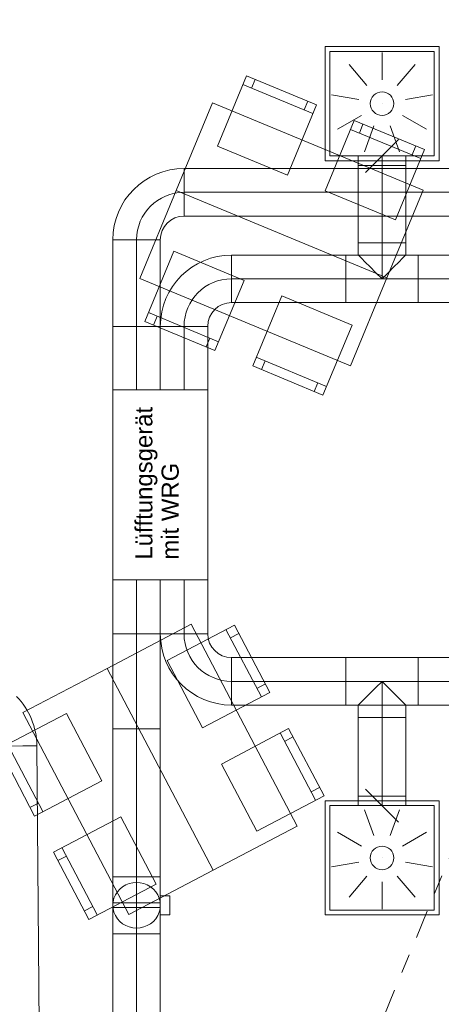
# Model space of a CAD drawing. Header units: metres. Extents: x -79 to 740, y -195 to 69.
# Tile 92 of 200: x 5.63 to 7.85, y 18.25 to 23.43. Entities that reach past the tile are written whole.
import ezdxf

# ---------------------------------------------------------------- set-up
doc = ezdxf.new("R2010")
doc.units = ezdxf.units.M
doc.header["$MEASUREMENT"] = 0
doc.linetypes.add('Schnittlinie', pattern=[0.3, 0.15, -0.075, 0, -0.075])
doc.linetypes.add('STRICHPUNKT2', pattern=[12.7, 6.35, -3.175, 0, -3.175])
for name, color, linetype in [('00 Linien_Kreise_Splines', 7, 'Continuous'), ('70 Lüftung', 7, 'Continuous'), ('Neubau_50 Möblierung', 7, 'Continuous')]:
    doc.layers.add(name, color=color, linetype=linetype)
doc.styles.add('ERSTELLTER_STIL_3', font='arial.ttf')

# ---------------------------------------------------------------- blocks, each defined once
blk = doc.blocks.new('Stuhl 02 27[174]_1', base_point=(7.3767, 21.8205))
at = {"layer": 'Neubau_50 Möblierung', "color": 8, "linetype": 'Continuous', "lineweight": 18}
for p, q in [((7.2421, 21.4974), (6.8729, 21.6513)), ((6.9191, 21.6321), (6.8998, 21.5859)), ((7.196, 21.5167), (7.1768, 21.4705))]:
    blk.add_line(p, q, dxfattribs=at)
at = {"layer": 'Neubau_50 Möblierung', "color": 8, "linetype": 'Continuous', "lineweight": 18, "flags": 128}
blk.add_lwpolyline([(7.3767, 21.8205), (7.0075, 21.9744), (6.8537, 21.6051), (7.2229, 21.4513)], close=True, dxfattribs=at)
blk = doc.blocks.new('Stuhl 02 27[175]_1', base_point=(6.8084, 22.0555))
at = {"layer": 'Neubau_50 Möblierung', "color": 8, "linetype": 'Continuous', "lineweight": 18}
for p, q in [((6.6742, 21.7322), (6.3048, 21.8857)), ((6.3509, 21.8665), (6.3318, 21.8204)), ((6.628, 21.7514), (6.6088, 21.7053))]:
    blk.add_line(p, q, dxfattribs=at)
at = {"layer": 'Neubau_50 Möblierung', "color": 8, "linetype": 'Continuous', "lineweight": 18, "flags": 128}
blk.add_lwpolyline([(6.8084, 22.0555), (6.4391, 22.2089), (6.2856, 21.8395), (6.655, 21.6861)], close=True, dxfattribs=at)
blk = doc.blocks.new('Stuhl 02 27[176]_1', base_point=(7.6058, 22.3739))
at = {"layer": 'Neubau_50 Möblierung', "color": 8, "linetype": 'Continuous', "lineweight": 18}
for p, q in [((7.739, 22.6976), (7.3691, 22.8498)), ((7.4153, 22.8308), (7.4343, 22.877)), ((7.6927, 22.7166), (7.7118, 22.7629))]:
    blk.add_line(p, q, dxfattribs=at)
at = {"layer": 'Neubau_50 Möblierung', "color": 8, "linetype": 'Continuous', "lineweight": 18, "flags": 128}
blk.add_lwpolyline([(7.6058, 22.3739), (7.2359, 22.5261), (7.3881, 22.896), (7.758, 22.7439)], close=True, dxfattribs=at)
blk = doc.blocks.new('Stuhl 02 27[177]_1', base_point=(7.0378, 22.6094))
at = {"layer": 'Neubau_50 Möblierung', "color": 8, "linetype": 'Continuous', "lineweight": 18}
for p, q in [((6.8477, 23.0664), (6.8667, 23.1127)), ((7.1712, 22.933), (6.8015, 23.0855)), ((7.125, 22.9521), (7.1441, 22.9983))]:
    blk.add_line(p, q, dxfattribs=at)
at = {"layer": 'Neubau_50 Möblierung', "color": 8, "linetype": 'Continuous', "lineweight": 18, "flags": 128}
blk.add_lwpolyline([(7.0378, 22.6094), (6.668, 22.762), (6.8205, 23.1317), (7.1903, 22.9792)], close=True, dxfattribs=at)
blk = doc.blocks.new('Stuhl 02 27[178]_1', base_point=(6.3452, 18.8783))
at = {"layer": 'Neubau_50 Möblierung', "color": 8, "linetype": 'Continuous', "lineweight": 18}
for p, q in [((6.0349, 18.7163), (5.8498, 19.0709)), ((5.8729, 19.0265), (5.8286, 19.0034)), ((6.0118, 18.7606), (5.9675, 18.7375))]:
    blk.add_line(p, q, dxfattribs=at)
at = {"layer": 'Neubau_50 Möblierung', "color": 8, "linetype": 'Continuous', "lineweight": 18, "flags": 128}
blk.add_lwpolyline([(6.3452, 18.8783), (6.16, 19.2329), (5.8054, 19.0477), (5.9906, 18.6932)], close=True, dxfattribs=at)
blk = doc.blocks.new('Stuhl 02 27[179]_1', base_point=(6.059, 19.4226))
at = {"layer": 'Neubau_50 Möblierung', "color": 8, "linetype": 'Continuous', "lineweight": 18}
for p, q in [((5.7489, 19.2603), (5.5634, 19.6147)), ((5.5866, 19.5704), (5.5423, 19.5472)), ((5.7257, 19.3046), (5.6814, 19.2814))]:
    blk.add_line(p, q, dxfattribs=at)
at = {"layer": 'Neubau_50 Möblierung', "color": 8, "linetype": 'Continuous', "lineweight": 18, "flags": 128}
blk.add_lwpolyline([(6.059, 19.4226), (5.8735, 19.777), (5.5191, 19.5915), (5.7046, 19.2371)], close=True, dxfattribs=at)
blk = doc.blocks.new('Stuhl 02 27[180]_1', base_point=(6.8755, 19.1568))
at = {"layer": 'Neubau_50 Möblierung', "color": 8, "linetype": 'Continuous', "lineweight": 18}
for p, q in [((7.185, 19.3202), (6.9982, 19.6739)), ((7.0215, 19.6297), (7.0658, 19.6531)), ((7.1616, 19.3644), (7.2058, 19.3878))]:
    blk.add_line(p, q, dxfattribs=at)
at = {"layer": 'Neubau_50 Möblierung', "color": 8, "linetype": 'Continuous', "lineweight": 18, "flags": 128}
blk.add_lwpolyline([(6.8755, 19.1568), (6.6887, 19.5105), (7.0424, 19.6973), (7.2292, 19.3436)], close=True, dxfattribs=at)
blk = doc.blocks.new('Stuhl 02 27[181]_1', base_point=(6.5898, 19.7014))
at = {"layer": 'Neubau_50 Möblierung', "color": 8, "linetype": 'Continuous', "lineweight": 18}
for p, q in [((6.8995, 19.8645), (6.7131, 20.2184)), ((6.7364, 20.1742), (6.7806, 20.1975)), ((6.8762, 19.9087), (6.9204, 19.932))]:
    blk.add_line(p, q, dxfattribs=at)
at = {"layer": 'Neubau_50 Möblierung', "color": 8, "linetype": 'Continuous', "lineweight": 18, "flags": 128}
blk.add_lwpolyline([(6.5898, 19.7014), (6.4034, 20.0553), (6.7573, 20.2417), (6.9437, 19.8878)], close=True, dxfattribs=at)
blk = doc.blocks.new('Schultisch 27[258]_1', base_point=(7.5603, 22.0687))
at = {"layer": 'Neubau_50 Möblierung', "color": 8, "linetype": 'Continuous', "lineweight": 18, "flags": 128}
blk.add_lwpolyline([(7.5603, 22.0687), (6.4516, 22.5276), (6.2603, 22.0657), (7.3691, 21.6067)], close=True, dxfattribs=at)
blk = doc.blocks.new('Schultisch 27[259]_1', base_point=(7.5603, 22.0687))
at = {"layer": 'Neubau_50 Möblierung', "color": 8, "linetype": 'Continuous', "lineweight": 18, "flags": 128}
blk.add_lwpolyline([(7.5603, 22.0687), (6.4516, 22.5276), (6.6428, 22.9896), (7.7516, 22.5306)], close=True, dxfattribs=at)
blk = doc.blocks.new('Schultisch 27[260]_1', base_point=(6.6451, 18.9514))
at = {"layer": 'Neubau_50 Möblierung', "color": 8, "linetype": 'Continuous', "lineweight": 18, "flags": 128}
blk.add_lwpolyline([(6.6451, 18.9514), (6.0871, 20.0138), (5.6445, 19.7814), (6.2024, 18.7189)], close=True, dxfattribs=at)
blk = doc.blocks.new('Schultisch 27[261]_1', base_point=(6.6451, 18.9514))
at = {"layer": 'Neubau_50 Möblierung', "color": 8, "linetype": 'Continuous', "lineweight": 18, "flags": 128}
blk.add_lwpolyline([(6.6451, 18.9514), (6.0871, 20.0138), (6.5298, 20.2463), (7.0877, 19.1839)], close=True, dxfattribs=at)

msp = doc.modelspace()

# ---------------------------------------------------------------- linework, layer by layer
at = {"layer": '00 Linien_Kreise_Splines', "color": 7, "linetype": 'Schnittlinie', "lineweight": 9}
msp.add_lwpolyline([(-4.8577, -11.7502), (13.1391, 31.6887)], dxfattribs=at)
at = {"layer": '70 Lüftung', "color": 253, "linetype": 'Continuous', "lineweight": 18, "true_color": 0xaaaaaa}
for p, q in [((7.2348, 22.6854), (7.2348, 23.2854)), ((7.2348, 23.2854), (7.8348, 23.2854)), ((7.8348, 22.6854), (7.8348, 23.2854)), ((7.2598, 22.7104), (7.2598, 23.2604)), ((7.2598, 23.2604), (7.8098, 23.2604)), ((7.5348, 23.2554), (7.5348, 23.1104)), ((7.8098, 22.7104), (7.8098, 23.2604)), ((7.3613, 23.1922), (7.4545, 23.0811)), ((7.7084, 23.1922), (7.6152, 23.0811)), ((7.2689, 23.0323), (7.4117, 23.0071)), ((7.8007, 23.0323), (7.6579, 23.0071)), ((7.5348, 22.9854), (7.5349, 22.9854)), ((7.301, 22.8504), (7.4266, 22.9229)), ((7.7687, 22.8504), (7.6431, 22.9229)), ((7.4425, 22.7317), (7.4921, 22.8679)), ((7.6272, 22.7317), (7.5776, 22.8679)), ((7.4482, 22.6238), (7.6215, 22.797)), ((7.2598, 22.7104), (7.8098, 22.7104)), ((7.4098, 22.7104), (7.4098, 22.6604)), ((7.4098, 22.7104), (7.4831, 22.7104)), ((7.4831, 22.7104), (7.5866, 22.7104)), ((7.5866, 22.7104), (7.6598, 22.7104)), ((7.6598, 22.6604), (7.6598, 22.7104)), ((7.2348, 22.6854), (7.8348, 22.6854)), ((7.4098, 22.6604), (7.4831, 22.6604)), ((7.4831, 22.6604), (7.5866, 22.6604)), ((7.5866, 22.6604), (7.6598, 22.6604)), ((7.4482, 19.3782), (7.6215, 19.205)), ((7.4098, 19.3416), (7.4098, 19.2916)), ((7.4831, 19.3416), (7.4098, 19.3416)), ((7.5866, 19.3416), (7.4831, 19.3416)), ((7.6598, 19.3416), (7.5866, 19.3416)), ((7.6598, 19.2916), (7.6598, 19.3416)), ((7.2348, 19.3166), (7.2348, 18.7166)), ((7.2348, 19.3166), (7.8348, 19.3166)), ((7.2598, 19.2916), (7.2598, 18.7416)), ((7.2598, 19.2916), (7.8098, 19.2916)), ((7.4831, 19.2916), (7.4098, 19.2916)), ((7.5866, 19.2916), (7.4831, 19.2916)), ((7.6598, 19.2916), (7.5866, 19.2916)), ((7.8098, 19.2916), (7.8098, 18.7416)), ((7.8348, 19.3166), (7.8348, 18.7166)), ((7.4425, 19.2703), (7.4921, 19.134)), ((7.6272, 19.2703), (7.5776, 19.134)), ((7.301, 19.1516), (7.4266, 19.0791)), ((7.7687, 19.1516), (7.6431, 19.0791)), ((7.5348, 19.0166), (7.5349, 19.0166)), ((7.2689, 18.9697), (7.4117, 18.9949)), ((7.8007, 18.9697), (7.6579, 18.9949)), ((6.1174, 18.9174), (6.3674, 18.9174)), ((6.1174, 18.7554), (6.1174, 18.9174)), ((6.3674, 18.7554), (6.3674, 18.9174)), ((7.3613, 18.8097), (7.4545, 18.9208)), ((7.7084, 18.8097), (7.6152, 18.9208)), ((6.1689, 18.8645), (6.154, 18.8523)), ((6.1856, 18.8743), (6.1689, 18.8645)), ((6.2038, 18.8815), (6.1856, 18.8743)), ((6.2228, 18.8859), (6.2038, 18.8815)), ((6.2424, 18.8874), (6.2228, 18.8859)), ((6.262, 18.8859), (6.2424, 18.8874)), ((6.281, 18.8815), (6.262, 18.8859)), ((6.2991, 18.8743), (6.281, 18.8815)), ((6.3159, 18.8645), (6.2991, 18.8743)), ((6.3308, 18.8523), (6.3159, 18.8645)), ((7.5348, 18.7466), (7.5348, 18.8916)), ((6.131, 18.8219), (6.1235, 18.8045)), ((6.1413, 18.8379), (6.131, 18.8219)), ((6.154, 18.8523), (6.1413, 18.8379)), ((6.3435, 18.8379), (6.3308, 18.8523)), ((6.3538, 18.8219), (6.3435, 18.8379)), ((6.3613, 18.8045), (6.3538, 18.8219)), ((6.4174, 18.8174), (6.3674, 18.8174)), ((6.3674, 18.8174), (6.3674, 18.7174)), ((6.4174, 18.8174), (6.4174, 18.7174)), ((6.1189, 18.7862), (6.1174, 18.7674)), ((6.3674, 18.7799), (6.1174, 18.7799)), ((6.1174, 18.7799), (6.1174, 18.7726)), ((6.1174, 18.7726), (6.1174, 18.7622)), ((6.1174, 18.7674), (6.1189, 18.7486)), ((6.1174, 18.7622), (6.1174, 18.7549)), ((6.1174, 18.6174), (6.1174, 18.7554)), ((6.1235, 18.8045), (6.1189, 18.7862)), ((6.3659, 18.7862), (6.3613, 18.8045)), ((6.3674, 18.7674), (6.3659, 18.7862)), ((6.3659, 18.7486), (6.3674, 18.7674)), ((6.3674, 18.7799), (6.3674, 18.7726)), ((6.3674, 18.7726), (6.3674, 18.7622)), ((6.3674, 18.7622), (6.3674, 18.7549)), ((6.3674, 18.6174), (6.3674, 18.7554)), ((6.1174, 18.7549), (6.3674, 18.7549)), ((6.1189, 18.7486), (6.1235, 18.7303)), ((6.1235, 18.7303), (6.131, 18.7129)), ((6.131, 18.7129), (6.1413, 18.6969)), ((6.3435, 18.6969), (6.3538, 18.7129)), ((6.3538, 18.7129), (6.3613, 18.7303)), ((6.3613, 18.7303), (6.3659, 18.7486)), ((6.4174, 18.7174), (6.3674, 18.7174)), ((7.2348, 18.7166), (7.8348, 18.7166)), ((7.2598, 18.7416), (7.8098, 18.7416)), ((6.1413, 18.6969), (6.154, 18.6825)), ((6.154, 18.6825), (6.1689, 18.6703)), ((6.1689, 18.6703), (6.1856, 18.6605)), ((6.1856, 18.6605), (6.2038, 18.6533)), ((6.2038, 18.6533), (6.2228, 18.6489)), ((6.262, 18.6489), (6.281, 18.6533)), ((6.281, 18.6533), (6.2991, 18.6605)), ((6.2991, 18.6605), (6.3159, 18.6703)), ((6.3159, 18.6703), (6.3308, 18.6825)), ((6.3308, 18.6825), (6.3435, 18.6969)), ((6.1174, 18.6174), (6.3674, 18.6174)), ((6.2228, 18.6489), (6.2424, 18.6474)), ((6.2424, 18.6474), (6.262, 18.6489))]:
    msp.add_line(p, q, dxfattribs=at)
at = {"layer": '70 Lüftung', "color": 253, "linetype": 'STRICHPUNKT2', "lineweight": 18, "true_color": 0xaaaaaa}
for p, q in [((7.5348, 22.6604), (7.5348, 22.7104)), ((7.5348, 19.3416), (7.5348, 19.2916)), ((6.2424, 18.9174), (6.2424, 18.6174))]:
    msp.add_line(p, q, dxfattribs=at)
at = {"layer": '70 Lüftung', "color": 36, "linetype": 'Continuous', "lineweight": 18, "true_color": 0x7e4100}
for p, q in [((6.4924, 22.644), (6.4924, 22.394)), ((9.2931, 22.644), (6.4924, 22.644)), ((6.4924, 22.644), (6.4924, 22.5708)), ((6.4924, 22.5708), (6.4924, 22.4672)), ((6.4924, 22.4672), (6.4924, 22.394)), ((6.4924, 22.394), (9.2931, 22.394)), ((6.1174, 22.269), (6.3674, 22.269)), ((6.1174, 22.269), (6.1174, 21.8136)), ((6.1174, 22.269), (6.1906, 22.269)), ((6.1906, 22.269), (6.2942, 22.269)), ((6.2942, 22.269), (6.3674, 22.269)), ((6.3674, 21.8136), (6.3674, 22.269)), ((6.1174, 21.8136), (6.1174, 21.4794)), ((6.1906, 21.8136), (6.1174, 21.8136)), ((6.1174, 21.8136), (6.1906, 21.8136)), ((6.2942, 21.8136), (6.1906, 21.8136)), ((6.1906, 21.8136), (6.2942, 21.8136)), ((6.3674, 21.8136), (6.2942, 21.8136)), ((6.2942, 21.8136), (6.3674, 21.8136)), ((6.3674, 21.4794), (6.3674, 21.8136)), ((6.1906, 21.4794), (6.1174, 21.4794)), ((6.2942, 21.4794), (6.1906, 21.4794)), ((6.3674, 21.4794), (6.2942, 21.4794))]:
    msp.add_line(p, q, dxfattribs=at)
at = {"layer": '70 Lüftung', "color": 2, "linetype": 'Continuous', "lineweight": 18}
for p, q in [((7.4098, 22.6604), (7.4098, 22.2536)), ((7.4098, 22.6604), (7.4831, 22.6604)), ((7.4831, 22.6604), (7.5866, 22.6604)), ((7.5866, 22.6604), (7.6598, 22.6604)), ((7.6598, 22.2536), (7.6598, 22.6604)), ((7.4098, 22.2536), (7.4141, 22.2536)), ((7.4098, 22.2536), (7.4098, 22.1886)), ((7.4098, 22.2536), (7.4831, 22.2536)), ((7.4141, 22.2536), (7.4266, 22.2536)), ((7.4266, 22.2536), (7.4465, 22.2536)), ((7.4465, 22.2536), (7.4723, 22.2536)), ((7.4723, 22.2536), (7.5025, 22.2536)), ((7.4831, 22.2536), (7.5866, 22.2536)), ((7.5025, 22.2536), (7.5348, 22.2536)), ((7.5348, 22.2536), (7.5672, 22.2536)), ((7.5672, 22.2536), (7.5973, 22.2536)), ((7.5866, 22.2536), (7.6598, 22.2536)), ((7.5973, 22.2536), (7.6232, 22.2536)), ((7.6232, 22.2536), (7.6431, 22.2536)), ((7.6431, 22.2536), (7.6556, 22.2536)), ((7.6556, 22.2536), (7.6598, 22.2536)), ((7.6598, 22.2536), (7.6598, 22.1886)), ((6.7424, 21.9386), (6.7424, 22.1886)), ((7.3448, 22.1886), (6.7424, 22.1886)), ((6.7424, 22.1154), (6.7424, 22.1886)), ((7.7248, 22.1886), (7.3448, 22.1886)), ((7.3448, 22.1154), (7.3448, 22.1886)), ((7.3448, 22.1154), (7.3448, 22.1886)), ((7.4098, 22.1886), (7.4141, 22.1844)), ((7.4141, 22.1844), (7.4266, 22.1719)), ((7.6431, 22.1719), (7.6556, 22.1844)), ((7.6556, 22.1844), (7.6598, 22.1886)), ((7.7248, 22.1154), (7.7248, 22.1886)), ((11.2458, 22.1886), (7.7248, 22.1886)), ((7.7248, 22.1154), (7.7248, 22.1886)), ((7.4266, 22.1719), (7.4465, 22.152)), ((7.4465, 22.152), (7.4723, 22.1261)), ((7.4723, 22.1261), (7.5025, 22.096)), ((7.5672, 22.096), (7.5973, 22.1261)), ((7.5973, 22.1261), (7.6232, 22.152)), ((7.6232, 22.152), (7.6431, 22.1719)), ((6.7424, 22.0118), (6.7424, 22.1154)), ((7.3448, 22.0118), (7.3448, 22.1154)), ((7.3448, 22.0118), (7.3448, 22.1154)), ((7.5025, 22.096), (7.5348, 22.0636)), ((7.5348, 22.0636), (7.5672, 22.096)), ((7.7248, 22.0118), (7.7248, 22.1154)), ((7.7248, 22.0118), (7.7248, 22.1154)), ((6.7424, 21.9386), (6.7424, 22.0118)), ((7.3448, 21.9386), (7.3448, 22.0118)), ((7.3448, 21.9386), (7.3448, 22.0118)), ((7.7248, 21.9386), (7.7248, 22.0118)), ((7.7248, 21.9386), (7.7248, 22.0118)), ((6.7424, 21.9386), (7.3448, 21.9386)), ((7.3448, 21.9386), (7.7248, 21.9386)), ((7.7248, 21.9386), (11.2458, 21.9386)), ((6.6174, 21.8136), (6.3674, 21.8136)), ((6.3674, 21.8136), (6.3674, 21.4794)), ((6.4406, 21.8136), (6.3674, 21.8136)), ((6.5442, 21.8136), (6.4406, 21.8136)), ((6.6174, 21.8136), (6.5442, 21.8136)), ((6.6174, 21.4794), (6.6174, 21.8136)), ((6.4406, 21.4794), (6.3674, 21.4794)), ((6.5442, 21.4794), (6.4406, 21.4794)), ((6.6174, 21.4794), (6.5442, 21.4794))]:
    msp.add_line(p, q, dxfattribs=at)
at = {"layer": '70 Lüftung', "color": 2, "linetype": 'STRICHPUNKT2', "lineweight": 18}
for p, q in [((7.5348, 22.6604), (7.5348, 22.2536)), ((7.5348, 22.0636), (7.5348, 22.2536)), ((6.7424, 22.0636), (7.3448, 22.0636)), ((7.7248, 22.0636), (7.3448, 22.0636)), ((7.7248, 22.0636), (11.2458, 22.0636)), ((6.4924, 21.4794), (6.4924, 21.8136))]:
    msp.add_line(p, q, dxfattribs=at)
at = {"layer": '70 Lüftung', "color": 36, "linetype": 'STRICHPUNKT2', "lineweight": 18, "true_color": 0x7e4100}
for p, q in [((9.2931, 22.519), (6.4924, 22.519)), ((6.2424, 22.269), (6.2424, 21.8136)), ((6.2424, 21.4794), (6.2424, 21.8136))]:
    msp.add_line(p, q, dxfattribs=at)
at = {"layer": '70 Lüftung', "color": 7, "linetype": 'Continuous', "lineweight": 13}
for p, q in [((6.6174, 21.4794), (6.1174, 21.4794)), ((6.1174, 21.4794), (6.1174, 20.4794)), ((6.6174, 20.4794), (6.6174, 21.4794)), ((6.1174, 20.4794), (6.6174, 20.4794))]:
    msp.add_line(p, q, dxfattribs=at)
at = {"layer": '70 Lüftung', "color": 70, "linetype": 'Continuous', "lineweight": 18, "true_color": 0x73ff00}
for p, q in [((6.1174, 20.4794), (6.1174, 20.1957)), ((6.1174, 20.4794), (6.1906, 20.4794)), ((6.1906, 20.4794), (6.2942, 20.4794)), ((6.2942, 20.4794), (6.3674, 20.4794)), ((6.3674, 20.1957), (6.3674, 20.4794)), ((6.1174, 20.1957), (6.1906, 20.1957)), ((6.1174, 20.1957), (6.1174, 19.6957)), ((6.1906, 20.1957), (6.1174, 20.1957)), ((6.1906, 20.1957), (6.2942, 20.1957)), ((6.2942, 20.1957), (6.1906, 20.1957)), ((6.2942, 20.1957), (6.3674, 20.1957)), ((6.3674, 20.1957), (6.2942, 20.1957)), ((6.3674, 19.6957), (6.3674, 20.1957)), ((6.1906, 19.6957), (6.1174, 19.6957)), ((6.1174, 19.6957), (6.1174, 18.9177)), ((6.1906, 19.6957), (6.1174, 19.6957)), ((6.2942, 19.6957), (6.1906, 19.6957)), ((6.2942, 19.6957), (6.1906, 19.6957)), ((6.3674, 19.6957), (6.2942, 19.6957)), ((6.3674, 19.6957), (6.2942, 19.6957)), ((6.3674, 18.9177), (6.3674, 19.6957)), ((5.7175, 19.6068), (5.4675, 19.6047)), ((5.6442, 19.6062), (5.5407, 19.6053)), ((5.7175, 19.6068), (5.6442, 19.6062)), ((5.7318, 17.9691), (5.7175, 19.6068)), ((6.1906, 18.9177), (6.1174, 18.9177)), ((6.2942, 18.9177), (6.1906, 18.9177)), ((6.3674, 18.9177), (6.2942, 18.9177)), ((6.1174, 18.6174), (6.1174, 17.908)), ((6.1174, 18.6174), (6.1906, 18.6174)), ((6.1906, 18.6174), (6.2942, 18.6174)), ((6.2942, 18.6174), (6.3674, 18.6174)), ((6.3674, 17.908), (6.3674, 18.6174))]:
    msp.add_line(p, q, dxfattribs=at)
at = {"layer": '70 Lüftung', "color": 70, "linetype": 'STRICHPUNKT2', "lineweight": 18, "true_color": 0x73ff00}
for p, q in [((6.2424, 20.4794), (6.2424, 20.1957)), ((6.2424, 19.6957), (6.2424, 20.1957)), ((6.2424, 18.9177), (6.2424, 19.6957)), ((6.2424, 18.6174), (6.2424, 17.908))]:
    msp.add_line(p, q, dxfattribs=at)
at = {"layer": '70 Lüftung', "color": 5, "linetype": 'Continuous', "lineweight": 18}
for p, q in [((6.3674, 20.4794), (6.3674, 20.1957)), ((6.3674, 20.4794), (6.4406, 20.4794)), ((6.4406, 20.4794), (6.5442, 20.4794)), ((6.5442, 20.4794), (6.6174, 20.4794)), ((6.6174, 20.1957), (6.6174, 20.4794)), ((6.3674, 20.1957), (6.6174, 20.1957)), ((6.3674, 20.1957), (6.4406, 20.1957)), ((6.4406, 20.1957), (6.5442, 20.1957)), ((6.5442, 20.1957), (6.6174, 20.1957)), ((6.7424, 19.8207), (6.7424, 20.0707)), ((7.3448, 20.0707), (6.7424, 20.0707)), ((6.7424, 19.9975), (6.7424, 20.0707)), ((7.7248, 20.0707), (7.3448, 20.0707)), ((7.3448, 19.9975), (7.3448, 20.0707)), ((7.3448, 19.9975), (7.3448, 20.0707)), ((7.7248, 19.9975), (7.7248, 20.0707)), ((11.2458, 20.0707), (7.7248, 20.0707)), ((7.7248, 19.9975), (7.7248, 20.0707)), ((6.7424, 19.8939), (6.7424, 19.9975)), ((7.3448, 19.8939), (7.3448, 19.9975)), ((7.3448, 19.8939), (7.3448, 19.9975)), ((7.7248, 19.8939), (7.7248, 19.9975)), ((7.7248, 19.8939), (7.7248, 19.9975)), ((7.4723, 19.8832), (7.5025, 19.9134)), ((7.5025, 19.9134), (7.5348, 19.9457)), ((7.5348, 19.9457), (7.5672, 19.9134)), ((7.5672, 19.9134), (7.5973, 19.8832)), ((6.7424, 19.8207), (6.7424, 19.8939)), ((7.3448, 19.8207), (7.3448, 19.8939)), ((7.3448, 19.8207), (7.3448, 19.8939)), ((7.4266, 19.8375), (7.4465, 19.8573)), ((7.4465, 19.8573), (7.4723, 19.8832)), ((7.5973, 19.8832), (7.6232, 19.8573)), ((7.6232, 19.8573), (7.6431, 19.8375)), ((7.7248, 19.8207), (7.7248, 19.8939)), ((7.7248, 19.8207), (7.7248, 19.8939)), ((6.7424, 19.8207), (7.3448, 19.8207)), ((7.3448, 19.8207), (7.7248, 19.8207)), ((7.4098, 19.8207), (7.4141, 19.825)), ((7.4098, 19.7557), (7.4098, 19.8207)), ((7.4141, 19.825), (7.4266, 19.8375)), ((7.6431, 19.8375), (7.6556, 19.825)), ((7.6556, 19.825), (7.6598, 19.8207)), ((7.6598, 19.7557), (7.6598, 19.8207)), ((7.7248, 19.8207), (11.2458, 19.8207)), ((7.4098, 19.7557), (7.4141, 19.7557)), ((7.4098, 19.7557), (7.4098, 19.3416)), ((7.4098, 19.7557), (7.4831, 19.7557)), ((7.4141, 19.7557), (7.4266, 19.7557)), ((7.4266, 19.7557), (7.4465, 19.7557)), ((7.4465, 19.7557), (7.4723, 19.7557)), ((7.4723, 19.7557), (7.5025, 19.7557)), ((7.4831, 19.7557), (7.5866, 19.7557)), ((7.5025, 19.7557), (7.5348, 19.7557)), ((7.5348, 19.7557), (7.5672, 19.7557)), ((7.5672, 19.7557), (7.5973, 19.7557)), ((7.5866, 19.7557), (7.6598, 19.7557)), ((7.5973, 19.7557), (7.6232, 19.7557)), ((7.6232, 19.7557), (7.6431, 19.7557)), ((7.6431, 19.7557), (7.6556, 19.7557)), ((7.6556, 19.7557), (7.6598, 19.7557)), ((7.6598, 19.3416), (7.6598, 19.7557)), ((7.4098, 19.3416), (7.4831, 19.3416)), ((7.4831, 19.3416), (7.5866, 19.3416)), ((7.5866, 19.3416), (7.6598, 19.3416))]:
    msp.add_line(p, q, dxfattribs=at)
at = {"layer": '70 Lüftung', "color": 5, "linetype": 'STRICHPUNKT2', "lineweight": 18}
for p, q in [((6.4924, 20.4794), (6.4924, 20.1957)), ((6.7424, 19.9457), (7.3448, 19.9457)), ((7.7248, 19.9457), (7.3448, 19.9457)), ((7.5348, 19.9457), (7.5348, 19.7557)), ((7.7248, 19.9457), (11.2458, 19.9457)), ((7.5348, 19.7557), (7.5348, 19.3416))]:
    msp.add_line(p, q, dxfattribs=at)
at = {"layer": '70 Lüftung', "color": 253, "linetype": 'Continuous', "lineweight": 18, "true_color": 0xaaaaaa}
for centre in [(7.5348, 22.9854), (7.5348, 19.0166)]:
    msp.add_circle(centre, 0.062, dxfattribs=at)
at = {"layer": '70 Lüftung', "color": 36, "linetype": 'Continuous', "lineweight": 18, "true_color": 0x7e4100}
for radius in [0.375, 0.125]:
    msp.add_arc((6.4924, 22.269), radius, 90, 180, dxfattribs=at)
at = {"layer": '70 Lüftung', "color": 36, "linetype": 'STRICHPUNKT2', "lineweight": 18, "true_color": 0x7e4100}
msp.add_arc((6.4924, 22.269), 0.25, 90, 180, dxfattribs=at)
at = {"layer": '70 Lüftung', "color": 2, "linetype": 'Continuous', "lineweight": 18}
for radius in [0.375, 0.125]:
    msp.add_arc((6.7424, 21.8136), radius, 90, 180, dxfattribs=at)
at = {"layer": '70 Lüftung', "color": 2, "linetype": 'STRICHPUNKT2', "lineweight": 18}
msp.add_arc((6.7424, 21.8136), 0.25, 90, 180, dxfattribs=at)
at = {"layer": '70 Lüftung', "color": 5, "linetype": 'Continuous', "lineweight": 18}
for radius in [0.375, 0.125]:
    msp.add_arc((6.7424, 20.1957), radius, 180, 270, dxfattribs=at)
at = {"layer": '70 Lüftung', "color": 5, "linetype": 'STRICHPUNKT2', "lineweight": 18}
msp.add_arc((6.7424, 20.1957), 0.25, 180, 270, dxfattribs=at)
at = {"layer": '70 Lüftung', "color": 70, "linetype": 'Continuous', "lineweight": 18, "true_color": 0x73ff00}
msp.add_arc((5.3425, 19.6036), 0.375, 0.5, 44.5, dxfattribs=at)

# ---------------------------------------------------------------- block references
at = {"layer": 'Neubau_50 Möblierung', "color": 8, "linetype": 'Continuous', "lineweight": 18}
for name, p in [('Stuhl 02 27[177]_1', (7.0378, 22.6094)), ('Schultisch 27[259]_1', (7.5603, 22.0687)), ('Stuhl 02 27[176]_1', (7.6058, 22.3739)), ('Schultisch 27[258]_1', (7.5603, 22.0687)), ('Stuhl 02 27[175]_1', (6.8084, 22.0555)), ('Stuhl 02 27[174]_1', (7.3767, 21.8205)), ('Schultisch 27[261]_1', (6.6451, 18.9514)), ('Stuhl 02 27[181]_1', (6.5898, 19.7014)), ('Schultisch 27[260]_1', (6.6451, 18.9514)), ('Stuhl 02 27[179]_1', (6.059, 19.4226)), ('Stuhl 02 27[180]_1', (6.8755, 19.1568)), ('Stuhl 02 27[178]_1', (6.3452, 18.8783))]:
    msp.add_blockref(name, p, dxfattribs=at)

# ---------------------------------------------------------------- texts
at = {"layer": '70 Lüftung', "color": 7, "linetype": 'Continuous', "lineweight": 9, "insert": (6.2356, 20.5861), "char_height": 0.09, "attachment_point": 1, "rotation": 90, "line_spacing_factor": 0.923867, "style": 'ERSTELLTER_STIL_3'}
msp.add_mtext('\\A1;{\\pql;\\fArial|b0|i0|c0|p0;\\W1.000000;Lüfftungsgerät\\fArial|b0|i0|c0|p0;\\W1.000000; \\P\\pql;\\fArial|b0|i0|c0|p0;\\W1.000000;mit WRG}', dxfattribs=at)

doc.saveas('drawing.dxf')
